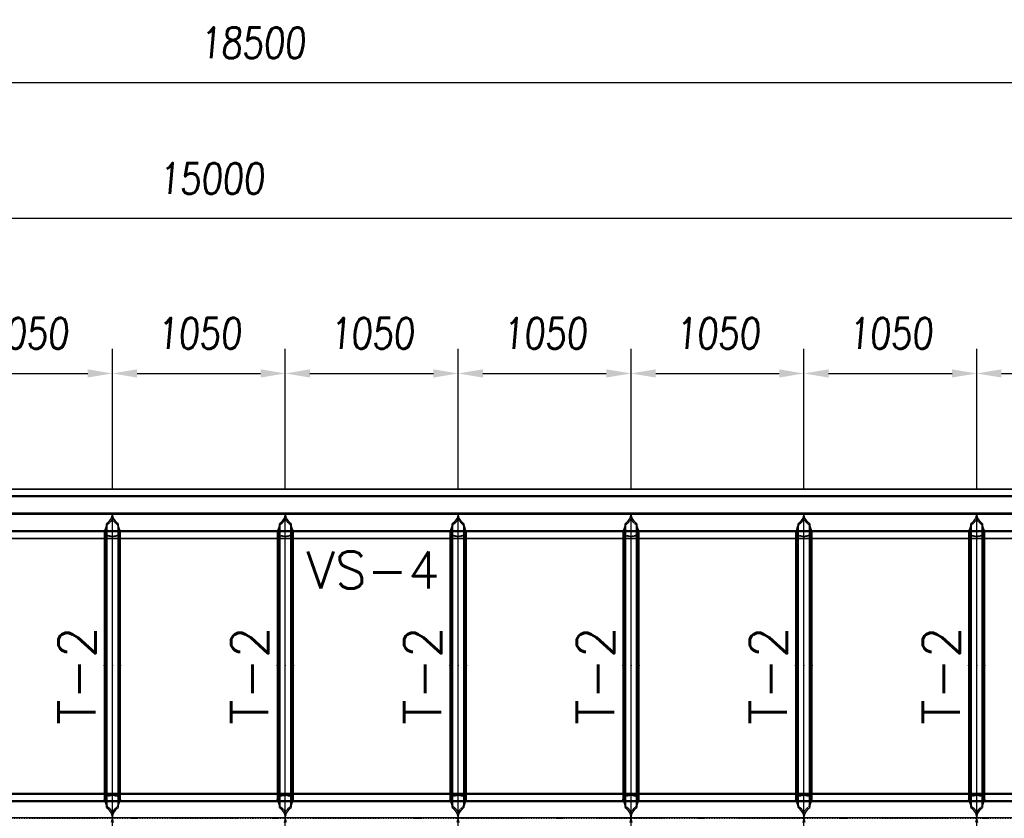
# Model space of a CAD drawing. Extents: x 463450 to 504470, y 98709 to 135344.
# Tile 10 of 20: x 474905 to 480886, y 109205 to 114055. Entities that reach past the tile are written whole.
import ezdxf
from ezdxf.enums import TextEntityAlignment as Align

# ---------------------------------------------------------------- set-up
doc = ezdxf.new("R2010")
doc.units = 0
doc.header["$LTSCALE"] = 10
doc.header["$MEASUREMENT"] = 0
doc.linetypes.add('DASHDOT', pattern=[1, 0.5, -0.25, 0, -0.25])
doc.linetypes.add('HIDDEN', pattern=[0.375, 0.25, -0.125])
doc.layers.get('0').update_dxf_attribs({"linetype": 'CONTINUOUS'})
doc.layers.get('Defpoints').update_dxf_attribs({"linetype": 'CONTINUOUS'})
for name, color, linetype in [('A', 2, 'DASHDOT'), ('COTAS', 7, 'CONTINUOUS'), ('FORIR', 4, 'CONTINUOUS'), ('G', 3, 'CONTINUOUS'), ('mark3d', 2, 'CONTINUOUS'), ('TR', 6, 'HIDDEN'), ('TXT1', 7, 'CONTINUOUS')]:
    doc.layers.add(name, color=color, linetype=linetype)
doc.styles.add('PADRAO MTL', font='txt.shx', dxfattribs={"width": 0.8, "oblique": 5})
doc.styles.add('POS', font='ROMANS', dxfattribs={"width": 0.7})
doc.styles.get("Standard").update_dxf_attribs({"font": 'txt.shx', "width": 0.7, "oblique": 5})
doc.dimstyles.new('1-75', dxfattribs={"dimscale": 75, "dimtxt": 2.5, "dimasz": 2, "dimexe": 2, "dimexo": 2, "dimgap": 2, "dimtad": 1, "dimdec": 0, "dimdsep": 46, "dimtxsty": 'PADRAO MTL', "dimcen": 3, "dimclrd": 1, "dimclre": 1, "dimclrt": 7, "dimadec": 0, "dimazin": 0, "dimtfac": 1, "dimtdec": 0, "dimtmove": 0, "dimatfit": 3, "dimfxl": 1, "dimtfill": 1, "dimtolj": 1, "dimarcsym": 0})

# ---------------------------------------------------------------- blocks, each defined once
blk = doc.blocks.new('3D_INFOM')
blk.add_point((0, 0))
at = {"layer": 'FORIR', "flags": 1}
blk.add_attdef('MARK', (7.6, -4.3), '', height=5.26, dxfattribs=at)
blk = doc.blocks.new('3D_INFOTEXT')
blk.add_point((0, 0))
at = {"flags": 1}
for tag, p in [('MAR_PEZ', (7.2, 4.1)), ('POS_PEZ', (7.6, -4.3)), ('HANDLE', (7, -38.5)), ('LUN_PRO', (7.2, -21.9)), ('NOM_PRO', (7.6, -13.2)), ('MAT_PRO', (7.6, -30.1))]:
    blk.add_attdef(tag, p, '', height=5.26, dxfattribs=at)
blk = doc.blocks.new('*D78')
at = {"layer": 'COTAS', "color": 1, "lineweight": -2, "transparency": 16777216}
blk.add_line((483418.7, 112846.9), (468718.7, 112846.9), dxfattribs=at)
at = {"layer": 'COTAS', "color": 1, "transparency": 16777216}
for points in [[(468718.7, 112871.9), (468718.7, 112821.9), (468568.7, 112846.9)], [(483418.7, 112871.9), (483418.7, 112821.9), (483568.7, 112846.9)]]:
    blk.add_solid(points, dxfattribs=at)
at = {"layer": 'Defpoints', "color": 0, "transparency": 16777216}
for p in [(468568.7, 112846.9), (468568.7, 112846.9), (483568.7, 112846.9)]:
    blk.add_point(p, dxfattribs=at)
at = {"layer": 'COTAS', "color": 7, "transparency": 16777216, "insert": (476068.7, 113090.6), "char_height": 187.5, "attachment_point": 5, "style": 'PADRAO MTL', "bg_fill": 3, "box_fill_scale": 1.25, "bg_fill_color": 256, "bg_fill_true_color": 13158600, "bg_fill_transparency": 0}
blk.add_mtext('\\A1;15000', dxfattribs=at)
blk = doc.blocks.new('*D77')
at = {"layer": 'COTAS', "color": 1, "lineweight": -2, "transparency": 16777216}
for p, q in [((467068.7, 113146.9), (467068.7, 113820.9)), ((485568.7, 113146.9), (485568.7, 113820.9)), ((485418.7, 113670.9), (467218.7, 113670.9))]:
    blk.add_line(p, q, dxfattribs=at)
at = {"layer": 'COTAS', "color": 1, "transparency": 16777216}
for points in [[(467218.7, 113695.9), (467218.7, 113645.9), (467068.7, 113670.9)], [(485418.7, 113695.9), (485418.7, 113645.9), (485568.7, 113670.9)]]:
    blk.add_solid(points, dxfattribs=at)
at = {"layer": 'Defpoints', "color": 0, "transparency": 16777216}
for p in [(467068.7, 113670.9), (467068.7, 112996.9), (485568.7, 112996.9)]:
    blk.add_point(p, dxfattribs=at)
at = {"layer": 'COTAS', "color": 7, "transparency": 16777216, "insert": (476318.7, 113914.6), "char_height": 187.5, "attachment_point": 5, "style": 'PADRAO MTL', "bg_fill": 3, "box_fill_scale": 1.25, "bg_fill_color": 256, "bg_fill_true_color": 13158600, "bg_fill_transparency": 0}
blk.add_mtext('\\A1;18500', dxfattribs=at)
blk = doc.blocks.new('*D66')
at = {"layer": 'COTAS', "color": 1, "lineweight": -2, "transparency": 16777216}
for p, q in [((474418.7, 111207.1), (474418.7, 112056.7)), ((475468.7, 111207.1), (475468.7, 112056.7)), ((474568.7, 111906.7), (475318.7, 111906.7))]:
    blk.add_line(p, q, dxfattribs=at)
at = {"layer": 'COTAS', "color": 1, "transparency": 16777216}
for points in [[(474568.7, 111931.7), (474568.7, 111881.7), (474418.7, 111906.7)], [(475318.7, 111931.7), (475318.7, 111881.7), (475468.7, 111906.7)]]:
    blk.add_solid(points, dxfattribs=at)
at = {"layer": 'Defpoints', "color": 0, "transparency": 16777216}
for p in [(475468.7, 111906.7), (474418.7, 111057.1), (475468.7, 111057.1)]:
    blk.add_point(p, dxfattribs=at)
at = {"layer": 'COTAS', "color": 7, "transparency": 16777216, "insert": (474943.7, 112150.5), "char_height": 187.5, "attachment_point": 5, "style": 'PADRAO MTL', "bg_fill": 3, "box_fill_scale": 1.25, "bg_fill_color": 256, "bg_fill_true_color": 13158600, "bg_fill_transparency": 0}
blk.add_mtext('\\A1;1050', dxfattribs=at)
blk = doc.blocks.new('*D67')
at = {"layer": 'COTAS', "color": 1, "lineweight": -2, "transparency": 16777216}
for p, q in [((475468.7, 111207.1), (475468.7, 112056.7)), ((476518.7, 111207.1), (476518.7, 112056.7)), ((475618.7, 111906.7), (476368.7, 111906.7))]:
    blk.add_line(p, q, dxfattribs=at)
at = {"layer": 'COTAS', "color": 1, "transparency": 16777216}
for points in [[(475618.7, 111931.7), (475618.7, 111881.7), (475468.7, 111906.7)], [(476368.7, 111931.7), (476368.7, 111881.7), (476518.7, 111906.7)]]:
    blk.add_solid(points, dxfattribs=at)
at = {"layer": 'Defpoints', "color": 0, "transparency": 16777216}
for p in [(476518.7, 111906.7), (475468.7, 111057.1), (476518.7, 111057.1)]:
    blk.add_point(p, dxfattribs=at)
at = {"layer": 'COTAS', "color": 7, "transparency": 16777216, "insert": (475993.7, 112150.5), "char_height": 187.5, "attachment_point": 5, "style": 'PADRAO MTL', "bg_fill": 3, "box_fill_scale": 1.25, "bg_fill_color": 256, "bg_fill_true_color": 13158600, "bg_fill_transparency": 0}
blk.add_mtext('\\A1;1050', dxfattribs=at)
blk = doc.blocks.new('*D68')
at = {"layer": 'COTAS', "color": 1, "lineweight": -2, "transparency": 16777216}
for p, q in [((476518.7, 111207.1), (476518.7, 112056.7)), ((477568.7, 111207.1), (477568.7, 112056.7)), ((476668.7, 111906.7), (477418.7, 111906.7))]:
    blk.add_line(p, q, dxfattribs=at)
at = {"layer": 'COTAS', "color": 1, "transparency": 16777216}
for points in [[(476668.7, 111931.7), (476668.7, 111881.7), (476518.7, 111906.7)], [(477418.7, 111931.7), (477418.7, 111881.7), (477568.7, 111906.7)]]:
    blk.add_solid(points, dxfattribs=at)
at = {"layer": 'Defpoints', "color": 0, "transparency": 16777216}
for p in [(477568.7, 111906.7), (476518.7, 111057.1), (477568.7, 111057.1)]:
    blk.add_point(p, dxfattribs=at)
at = {"layer": 'COTAS', "color": 7, "transparency": 16777216, "insert": (477043.7, 112150.5), "char_height": 187.5, "attachment_point": 5, "style": 'PADRAO MTL', "bg_fill": 3, "box_fill_scale": 1.25, "bg_fill_color": 256, "bg_fill_true_color": 13158600, "bg_fill_transparency": 0}
blk.add_mtext('\\A1;1050', dxfattribs=at)
blk = doc.blocks.new('*D69')
at = {"layer": 'COTAS', "color": 1, "lineweight": -2, "transparency": 16777216}
for p, q in [((477568.7, 111207.1), (477568.7, 112056.7)), ((478618.7, 111207.1), (478618.7, 112056.7)), ((477718.7, 111906.7), (478468.7, 111906.7))]:
    blk.add_line(p, q, dxfattribs=at)
at = {"layer": 'COTAS', "color": 1, "transparency": 16777216}
for points in [[(477718.7, 111931.7), (477718.7, 111881.7), (477568.7, 111906.7)], [(478468.7, 111931.7), (478468.7, 111881.7), (478618.7, 111906.7)]]:
    blk.add_solid(points, dxfattribs=at)
at = {"layer": 'Defpoints', "color": 0, "transparency": 16777216}
for p in [(478618.7, 111906.7), (477568.7, 111057.1), (478618.7, 111057.1)]:
    blk.add_point(p, dxfattribs=at)
at = {"layer": 'COTAS', "color": 7, "transparency": 16777216, "insert": (478093.7, 112150.5), "char_height": 187.5, "attachment_point": 5, "style": 'PADRAO MTL', "bg_fill": 3, "box_fill_scale": 1.25, "bg_fill_color": 256, "bg_fill_true_color": 13158600, "bg_fill_transparency": 0}
blk.add_mtext('\\A1;1050', dxfattribs=at)
blk = doc.blocks.new('*D70')
at = {"layer": 'COTAS', "color": 1, "lineweight": -2, "transparency": 16777216}
for p, q in [((478618.7, 111207.1), (478618.7, 112056.7)), ((479668.7, 111207.1), (479668.7, 112056.7)), ((478768.7, 111906.7), (479518.7, 111906.7))]:
    blk.add_line(p, q, dxfattribs=at)
at = {"layer": 'COTAS', "color": 1, "transparency": 16777216}
for points in [[(478768.7, 111931.7), (478768.7, 111881.7), (478618.7, 111906.7)], [(479518.7, 111931.7), (479518.7, 111881.7), (479668.7, 111906.7)]]:
    blk.add_solid(points, dxfattribs=at)
at = {"layer": 'Defpoints', "color": 0, "transparency": 16777216}
for p in [(479668.7, 111906.7), (478618.7, 111057.1), (479668.7, 111057.1)]:
    blk.add_point(p, dxfattribs=at)
at = {"layer": 'COTAS', "color": 7, "transparency": 16777216, "insert": (479143.7, 112150.5), "char_height": 187.5, "attachment_point": 5, "style": 'PADRAO MTL', "bg_fill": 3, "box_fill_scale": 1.25, "bg_fill_color": 256, "bg_fill_true_color": 13158600, "bg_fill_transparency": 0}
blk.add_mtext('\\A1;1050', dxfattribs=at)
blk = doc.blocks.new('*D71')
at = {"layer": 'COTAS', "color": 1, "lineweight": -2, "transparency": 16777216}
for p, q in [((479668.7, 111207.1), (479668.7, 112056.7)), ((480718.7, 111207.1), (480718.7, 112056.7)), ((479818.7, 111906.7), (480568.7, 111906.7))]:
    blk.add_line(p, q, dxfattribs=at)
at = {"layer": 'COTAS', "color": 1, "transparency": 16777216}
for points in [[(479818.7, 111931.7), (479818.7, 111881.7), (479668.7, 111906.7)], [(480568.7, 111931.7), (480568.7, 111881.7), (480718.7, 111906.7)]]:
    blk.add_solid(points, dxfattribs=at)
at = {"layer": 'Defpoints', "color": 0, "transparency": 16777216}
for p in [(480718.7, 111906.7), (479668.7, 111057.1), (480718.7, 111057.1)]:
    blk.add_point(p, dxfattribs=at)
at = {"layer": 'COTAS', "color": 7, "transparency": 16777216, "insert": (480193.7, 112150.5), "char_height": 187.5, "attachment_point": 5, "style": 'PADRAO MTL', "bg_fill": 3, "box_fill_scale": 1.25, "bg_fill_color": 256, "bg_fill_true_color": 13158600, "bg_fill_transparency": 0}
blk.add_mtext('\\A1;1050', dxfattribs=at)
blk = doc.blocks.new('*D80')
at = {"layer": 'COTAS', "color": 1, "lineweight": -2, "transparency": 16777216}
for p, q in [((480718.7, 111207.1), (480718.7, 112056.7)), ((481768.7, 111207.1), (481768.7, 112056.7)), ((480868.7, 111906.7), (481618.7, 111906.7))]:
    blk.add_line(p, q, dxfattribs=at)
at = {"layer": 'COTAS', "color": 1, "transparency": 16777216}
for points in [[(480868.7, 111931.7), (480868.7, 111881.7), (480718.7, 111906.7)], [(481618.7, 111931.7), (481618.7, 111881.7), (481768.7, 111906.7)]]:
    blk.add_solid(points, dxfattribs=at)
at = {"layer": 'Defpoints', "color": 0, "transparency": 16777216}
for p in [(481768.7, 111906.7), (480718.7, 111057.1), (481768.7, 111057.1)]:
    blk.add_point(p, dxfattribs=at)
at = {"layer": 'COTAS', "color": 7, "transparency": 16777216, "insert": (481243.7, 112150.5), "char_height": 187.5, "attachment_point": 5, "style": 'PADRAO MTL', "bg_fill": 3, "box_fill_scale": 1.25, "bg_fill_color": 256, "bg_fill_true_color": 13158600, "bg_fill_transparency": 0}
blk.add_mtext('\\A1;1050', dxfattribs=at)
blk = doc.blocks.new('mark3d1')
at = {"layer": 'mark3d', "color": 4, "style": 'POS'}
blk.add_attdef('MARK', text='', height=3, dxfattribs=at).set_placement((7.179, -1.226), align=Align.CENTER)

msp = doc.modelspace()

# ---------------------------------------------------------------- linework, layer by layer
at = {"layer": 'A'}
msp.add_line((464144.9, 109205.5), (486660.7, 109205.5), dxfattribs=at)
at = {"layer": 'G'}
for p, q in [((485568.7, 111204.6), (467068.7, 111204.6)), ((485524.8, 111162.8), (467112.6, 111162.8)), ((485418.7, 111057.6), (467218.7, 111057.6)), ((475461.9, 111028.3), (475441.2, 111000)), ((475468.7, 111057.1), (475461.9, 111028.3)), ((475475.5, 111028.3), (475468.7, 111057.1)), ((475468.7, 109207.9), (475468.7, 111057.1)), ((475496.1, 111000), (475475.5, 111028.3)), ((476511.9, 111028.3), (476491.2, 111000)), ((476518.7, 111057.1), (476511.9, 111028.3)), ((476525.5, 111028.3), (476518.7, 111057.1)), ((476518.7, 109207.9), (476518.7, 111057.1)), ((476546.1, 111000), (476525.5, 111028.3)), ((477561.9, 111028.3), (477541.2, 111000)), ((477568.7, 111057.1), (477561.9, 111028.3)), ((477575.5, 111028.3), (477568.7, 111057.1)), ((477568.7, 109207.9), (477568.7, 111057.1)), ((477596.1, 111000), (477575.5, 111028.3)), ((478611.9, 111028.3), (478591.2, 111000)), ((478618.7, 111057.1), (478611.9, 111028.3)), ((478625.5, 111028.3), (478618.7, 111057.1)), ((478618.7, 109207.9), (478618.7, 111057.1)), ((478646.1, 111000), (478625.5, 111028.3)), ((479661.9, 111028.3), (479641.2, 111000)), ((479668.7, 111057.1), (479661.9, 111028.3)), ((479675.5, 111028.3), (479668.7, 111057.1)), ((479668.7, 109207.9), (479668.7, 111057.1)), ((479696.1, 111000), (479675.5, 111028.3)), ((480711.9, 111028.3), (480691.2, 111000)), ((480718.7, 111057.1), (480711.9, 111028.3)), ((480725.5, 111028.3), (480718.7, 111057.1)), ((480718.7, 109207.9), (480718.7, 111057.1)), ((480746.1, 111000), (480725.5, 111028.3)), ((475421.2, 110950.7), (474466.2, 110950.7)), ((475421.2, 110950.7), (475418.7, 110945.5)), ((475418.7, 110945.5), (475418.7, 109317.9)), ((475429, 110973.8), (475421.2, 110950.7)), ((475433.3, 110993.8), (475429, 110973.8)), ((475441.2, 111000), (475433.3, 110993.8)), ((475433.3, 109271), (475433.3, 110993.8)), ((475504, 110993.8), (475496.1, 111000)), ((475508.4, 110973.8), (475504, 110993.8)), ((475504, 110993.8), (475504, 109271)), ((475516.2, 110950.7), (475508.4, 110973.8)), ((475518.7, 110945.5), (475516.2, 110950.7)), ((476471.2, 110950.7), (475516.2, 110950.7)), ((475518.7, 109317.9), (475518.7, 110945.5)), ((476471.2, 110950.7), (476468.7, 110945.5)), ((476468.7, 110945.5), (476468.7, 109317.9)), ((476479, 110973.8), (476471.2, 110950.7)), ((476483.3, 110993.8), (476479, 110973.8)), ((476491.2, 111000), (476483.3, 110993.8)), ((476483.3, 109271), (476483.3, 110993.8)), ((476554, 110993.8), (476546.1, 111000)), ((476558.4, 110973.8), (476554, 110993.8)), ((476554, 110993.8), (476554, 109271)), ((476566.2, 110950.7), (476558.4, 110973.8)), ((476568.7, 110945.5), (476566.2, 110950.7)), ((477521.2, 110950.7), (476566.2, 110950.7)), ((476568.7, 109317.9), (476568.7, 110945.5)), ((477521.2, 110950.7), (477518.7, 110945.5)), ((477518.7, 110945.5), (477518.7, 109317.9)), ((477529, 110973.8), (477521.2, 110950.7)), ((477533.3, 110993.8), (477529, 110973.8)), ((477541.2, 111000), (477533.3, 110993.8)), ((477533.3, 109271), (477533.3, 110993.8)), ((477604, 110993.8), (477596.1, 111000)), ((477608.4, 110973.8), (477604, 110993.8)), ((477604, 110993.8), (477604, 109271)), ((477616.2, 110950.7), (477608.4, 110973.8)), ((477618.7, 110945.5), (477616.2, 110950.7)), ((478571.2, 110950.7), (477616.2, 110950.7)), ((477618.7, 109317.9), (477618.7, 110945.5)), ((478571.2, 110950.7), (478568.7, 110945.5)), ((478568.7, 110945.5), (478568.7, 109317.9)), ((478579, 110973.8), (478571.2, 110950.7)), ((478583.3, 110993.8), (478579, 110973.8)), ((478591.2, 111000), (478583.3, 110993.8)), ((478583.3, 109271), (478583.3, 110993.8)), ((478654, 110993.8), (478646.1, 111000)), ((478658.4, 110973.8), (478654, 110993.8)), ((478654, 110993.8), (478654, 109271)), ((478666.2, 110950.7), (478658.4, 110973.8)), ((478668.7, 110945.5), (478666.2, 110950.7)), ((479621.2, 110950.7), (478666.2, 110950.7)), ((478668.7, 109317.9), (478668.7, 110945.5)), ((479621.2, 110950.7), (479618.7, 110945.5)), ((479618.7, 110945.5), (479618.7, 109317.9)), ((479629, 110973.8), (479621.2, 110950.7)), ((479633.3, 110993.8), (479629, 110973.8)), ((479641.2, 111000), (479633.3, 110993.8)), ((479633.3, 109271), (479633.3, 110993.8)), ((479704, 110993.8), (479696.1, 111000)), ((479708.4, 110973.8), (479704, 110993.8)), ((479704, 110993.8), (479704, 109271)), ((479716.2, 110950.7), (479708.4, 110973.8)), ((479718.7, 110945.5), (479716.2, 110950.7)), ((480671.2, 110950.7), (479716.2, 110950.7)), ((479718.7, 109317.9), (479718.7, 110945.5)), ((480671.2, 110950.7), (480668.7, 110945.5)), ((480668.7, 110945.5), (480668.7, 109317.9)), ((480679, 110973.8), (480671.2, 110950.7)), ((480683.3, 110993.8), (480679, 110973.8)), ((480691.2, 111000), (480683.3, 110993.8)), ((480683.3, 109271), (480683.3, 110993.8)), ((480754, 110993.8), (480746.1, 111000)), ((480758.4, 110973.8), (480754, 110993.8)), ((480754, 110993.8), (480754, 109271)), ((480766.2, 110950.7), (480758.4, 110973.8)), ((480768.7, 110945.5), (480766.2, 110950.7)), ((481721.2, 110950.7), (480766.2, 110950.7)), ((480768.7, 109317.9), (480768.7, 110945.5)), ((474468.7, 110904.6), (475418.7, 110904.6)), ((475518.7, 110904.6), (476468.7, 110904.6)), ((476568.7, 110904.6), (477518.7, 110904.6)), ((477618.7, 110904.6), (478568.7, 110904.6)), ((478668.7, 110904.6), (479618.7, 110904.6)), ((479718.7, 110904.6), (480668.7, 110904.6)), ((480768.7, 110904.6), (481718.7, 110904.6)), ((475418.7, 109354.9), (474468.7, 109354.9)), ((476468.7, 109354.9), (475518.7, 109354.9)), ((477518.7, 109354.9), (476568.7, 109354.9)), ((478568.7, 109354.9), (477618.7, 109354.9)), ((479618.7, 109354.9), (478668.7, 109354.9)), ((480668.7, 109354.9), (479718.7, 109354.9)), ((481718.7, 109354.9), (480768.7, 109354.9)), ((474466.2, 109313.1), (475421.2, 109313.1)), ((475418.7, 109317.9), (475421.2, 109313.1)), ((475421.2, 109313.1), (475428.9, 109290.7)), ((475428.9, 109290.7), (475433.3, 109271)), ((475433.3, 109271), (475441, 109265.1)), ((475496.4, 109265.1), (475504, 109271)), ((475504, 109271), (475508.5, 109290.7)), ((475508.5, 109290.7), (475516.2, 109313.1)), ((475516.2, 109313.1), (475518.7, 109317.9)), ((475516.2, 109313.1), (476471.2, 109313.1)), ((476468.7, 109317.9), (476471.2, 109313.1)), ((476471.2, 109313.1), (476478.9, 109290.7)), ((476478.9, 109290.7), (476483.3, 109271)), ((476483.3, 109271), (476491, 109265.1)), ((476546.4, 109265.1), (476554, 109271)), ((476554, 109271), (476558.5, 109290.7)), ((476558.5, 109290.7), (476566.2, 109313.1)), ((476566.2, 109313.1), (476568.7, 109317.9)), ((476566.2, 109313.1), (477521.2, 109313.1)), ((477518.7, 109317.9), (477521.2, 109313.1)), ((477521.2, 109313.1), (477528.9, 109290.7)), ((477528.9, 109290.7), (477533.3, 109271)), ((477533.3, 109271), (477541, 109265.1)), ((477596.4, 109265.1), (477604, 109271)), ((477604, 109271), (477608.5, 109290.7)), ((477608.5, 109290.7), (477616.2, 109313.1)), ((477616.2, 109313.1), (477618.7, 109317.9)), ((477616.2, 109313.1), (478571.2, 109313.1)), ((478568.7, 109317.9), (478571.2, 109313.1)), ((478571.2, 109313.1), (478578.9, 109290.7)), ((478578.9, 109290.7), (478583.3, 109271)), ((478583.3, 109271), (478591, 109265.1)), ((478646.4, 109265.1), (478654, 109271)), ((478654, 109271), (478658.5, 109290.7)), ((478658.5, 109290.7), (478666.2, 109313.1)), ((478666.2, 109313.1), (478668.7, 109317.9)), ((478666.2, 109313.1), (479621.2, 109313.1)), ((479618.7, 109317.9), (479621.2, 109313.1)), ((479621.2, 109313.1), (479628.9, 109290.7)), ((479628.9, 109290.7), (479633.3, 109271)), ((479633.3, 109271), (479641, 109265.1)), ((479696.4, 109265.1), (479704, 109271)), ((479704, 109271), (479708.5, 109290.7)), ((479708.5, 109290.7), (479716.2, 109313.1)), ((479716.2, 109313.1), (479718.7, 109317.9)), ((479716.2, 109313.1), (480671.2, 109313.1)), ((480668.7, 109317.9), (480671.2, 109313.1)), ((480671.2, 109313.1), (480678.9, 109290.7)), ((480678.9, 109290.7), (480683.3, 109271)), ((480683.3, 109271), (480691, 109265.1)), ((480746.4, 109265.1), (480754, 109271)), ((480754, 109271), (480758.5, 109290.7)), ((480758.5, 109290.7), (480766.2, 109313.1)), ((480766.2, 109313.1), (480768.7, 109317.9)), ((480766.2, 109313.1), (481721.2, 109313.1)), ((475441, 109265.1), (475461.6, 109237.1)), ((475461.6, 109237.1), (475468.6, 109207.9)), ((475468.8, 109207.9), (475475.8, 109237.1)), ((475475.8, 109237.1), (475496.4, 109265.1)), ((476491, 109265.1), (476511.6, 109237.1)), ((476511.6, 109237.1), (476518.6, 109207.9)), ((476518.8, 109207.9), (476525.8, 109237.1)), ((476525.8, 109237.1), (476546.4, 109265.1)), ((477541, 109265.1), (477561.6, 109237.1)), ((477561.6, 109237.1), (477568.6, 109207.9)), ((477568.8, 109207.9), (477575.8, 109237.1)), ((477575.8, 109237.1), (477596.4, 109265.1)), ((478591, 109265.1), (478611.6, 109237.1)), ((478611.6, 109237.1), (478618.6, 109207.9)), ((478618.8, 109207.9), (478625.8, 109237.1)), ((478625.8, 109237.1), (478646.4, 109265.1)), ((479641, 109265.1), (479661.6, 109237.1)), ((479661.6, 109237.1), (479668.6, 109207.9)), ((479668.8, 109207.9), (479675.8, 109237.1)), ((479675.8, 109237.1), (479696.4, 109265.1)), ((480691, 109265.1), (480711.6, 109237.1)), ((480711.6, 109237.1), (480718.6, 109207.9)), ((480718.8, 109207.9), (480725.8, 109237.1)), ((480725.8, 109237.1), (480746.4, 109265.1)), ((475468.6, 109207.9), (474418.8, 109207.9)), ((475468.6, 109207.9), (475461.6, 109178.6)), ((475468.6, 109207.9), (475468.7, 109207.9)), ((475468.7, 102059.3), (475468.7, 109207.9)), ((475468.8, 109207.9), (475468.7, 109207.9)), ((475475.8, 109178.6), (475468.8, 109207.9)), ((476518.6, 109207.9), (475468.8, 109207.9)), ((476518.6, 109207.9), (476511.6, 109178.6)), ((476518.6, 109207.9), (476518.7, 109207.9)), ((476518.7, 102059.3), (476518.7, 109207.9)), ((476518.8, 109207.9), (476518.7, 109207.9)), ((476525.8, 109178.6), (476518.8, 109207.9)), ((477568.6, 109207.9), (476518.8, 109207.9)), ((477568.6, 109207.9), (477561.6, 109178.6)), ((477568.7, 109207.9), (477568.6, 109207.9)), ((477568.7, 102059.3), (477568.7, 109207.9)), ((477568.8, 109207.9), (477568.7, 109207.9)), ((477575.8, 109178.6), (477568.8, 109207.9)), ((478618.6, 109207.9), (477568.8, 109207.9)), ((478618.6, 109207.9), (478611.6, 109178.6)), ((478618.6, 109207.9), (478618.7, 109207.9)), ((478618.7, 102059.3), (478618.7, 109207.9)), ((478618.8, 109207.9), (478618.7, 109207.9)), ((478625.8, 109178.6), (478618.8, 109207.9)), ((479668.6, 109207.9), (478618.8, 109207.9)), ((479668.6, 109207.9), (479661.6, 109178.6)), ((479668.7, 109207.9), (479668.6, 109207.9)), ((479668.7, 102059.3), (479668.7, 109207.9)), ((479668.8, 109207.9), (479668.7, 109207.9)), ((479675.8, 109178.6), (479668.8, 109207.9)), ((480718.6, 109207.9), (479668.8, 109207.9)), ((480718.6, 109207.9), (480711.6, 109178.6)), ((480718.7, 109207.9), (480718.6, 109207.9)), ((480718.7, 109207.9), (480718.8, 109207.9)), ((480718.7, 102059.3), (480718.7, 109207.9)), ((480725.8, 109178.6), (480718.8, 109207.9)), ((481768.6, 109207.9), (480718.8, 109207.9))]:
    msp.add_line(p, q, dxfattribs=at)
at = {"layer": 'TR'}
for p, q in [((485566.1, 111201.9), (467071.3, 111201.9)), ((467112.6, 111158.5), (485524.8, 111158.5)), ((467114.5, 111160.9), (485522.9, 111160.9)), ((485522.9, 111156.7), (467114.5, 111156.7)), ((467218.7, 111057.5), (485418.7, 111057.5)), ((485418.7, 111051.7), (467218.7, 111051.7)), ((467218.7, 111051.6), (485418.7, 111051.6)), ((475468.7, 111021.9), (475452.7, 111000)), ((475484.7, 111000), (475468.7, 111021.9)), ((476518.7, 111021.9), (476502.7, 111000)), ((476534.7, 111000), (476518.7, 111021.9)), ((477568.7, 111021.9), (477552.7, 111000)), ((477584.7, 111000), (477568.7, 111021.9)), ((478618.7, 111021.9), (478602.7, 111000)), ((478634.7, 111000), (478618.7, 111021.9)), ((479668.7, 111021.9), (479652.7, 111000)), ((479684.7, 111000), (479668.7, 111021.9)), ((480718.7, 111021.9), (480702.7, 111000)), ((480734.7, 111000), (480718.7, 111021.9)), ((467322.9, 110952.5), (485314.5, 110952.5)), ((485314.5, 110948.3), (467322.9, 110948.3)), ((467324.8, 110946.4), (485312.6, 110946.4)), ((475425.6, 110931.6), (475418.7, 110945.5)), ((475516.2, 110950.7), (475421.2, 110950.7)), ((475426, 110950.7), (475423.4, 110945.5)), ((475430.3, 110931.6), (475423.4, 110945.5)), ((475423.4, 110945.5), (475423.4, 109317.9)), ((475433.7, 110973.8), (475426, 110950.7)), ((475436.7, 110987.4), (475433.7, 110973.8)), ((475452.7, 111000), (475436.7, 110987.4)), ((475436.7, 109277.2), (475436.7, 110987.4)), ((475500.7, 110987.4), (475484.7, 111000)), ((475500.7, 110987.4), (475500.7, 109277.2)), ((475503.7, 110973.8), (475500.7, 110987.4)), ((475511.4, 110950.7), (475503.7, 110973.8)), ((475513.9, 110945.5), (475507.1, 110931.6)), ((475513.9, 110945.5), (475511.4, 110950.7)), ((475518.7, 110945.5), (475511.8, 110931.6)), ((475513.9, 109317.9), (475513.9, 110945.5)), ((476475.6, 110931.6), (476468.7, 110945.5)), ((476566.2, 110950.7), (476471.2, 110950.7)), ((476476, 110950.7), (476473.4, 110945.5)), ((476480.3, 110931.6), (476473.4, 110945.5)), ((476473.4, 110945.5), (476473.4, 109317.9)), ((476483.7, 110973.8), (476476, 110950.7)), ((476486.7, 110987.4), (476483.7, 110973.8)), ((476502.7, 111000), (476486.7, 110987.4)), ((476486.7, 109277.2), (476486.7, 110987.4)), ((476550.7, 110987.4), (476534.7, 111000)), ((476550.7, 110987.4), (476550.7, 109277.2)), ((476553.7, 110973.8), (476550.7, 110987.4)), ((476561.4, 110950.7), (476553.7, 110973.8)), ((476563.9, 110945.5), (476557.1, 110931.6)), ((476563.9, 110945.5), (476561.4, 110950.7)), ((476568.7, 110945.5), (476561.8, 110931.6)), ((476563.9, 109317.9), (476563.9, 110945.5)), ((477525.6, 110931.6), (477518.7, 110945.5)), ((477616.2, 110950.7), (477521.2, 110950.7)), ((477526, 110950.7), (477523.4, 110945.5)), ((477530.3, 110931.6), (477523.4, 110945.5)), ((477523.4, 110945.5), (477523.4, 109317.9)), ((477533.7, 110973.8), (477526, 110950.7)), ((477536.7, 110987.4), (477533.7, 110973.8)), ((477552.7, 111000), (477536.7, 110987.4)), ((477536.7, 109277.2), (477536.7, 110987.4)), ((477600.7, 110987.4), (477584.7, 111000)), ((477600.7, 110987.4), (477600.7, 109277.2)), ((477603.7, 110973.8), (477600.7, 110987.4)), ((477611.4, 110950.7), (477603.7, 110973.8)), ((477613.9, 110945.5), (477607.1, 110931.6)), ((477613.9, 110945.5), (477611.4, 110950.7)), ((477618.7, 110945.5), (477611.8, 110931.6)), ((477613.9, 109317.9), (477613.9, 110945.5)), ((478575.6, 110931.6), (478568.7, 110945.5)), ((478666.2, 110950.7), (478571.2, 110950.7)), ((478576, 110950.7), (478573.4, 110945.5)), ((478580.3, 110931.6), (478573.4, 110945.5)), ((478573.4, 110945.5), (478573.4, 109317.9)), ((478583.7, 110973.8), (478576, 110950.7)), ((478586.7, 110987.4), (478583.7, 110973.8)), ((478602.7, 111000), (478586.7, 110987.4)), ((478586.7, 109277.2), (478586.7, 110987.4)), ((478650.7, 110987.4), (478634.7, 111000)), ((478650.7, 110987.4), (478650.7, 109277.2)), ((478653.7, 110973.8), (478650.7, 110987.4)), ((478661.4, 110950.7), (478653.7, 110973.8)), ((478663.9, 110945.5), (478657.1, 110931.6)), ((478663.9, 110945.5), (478661.4, 110950.7)), ((478668.7, 110945.5), (478661.8, 110931.6)), ((478663.9, 109317.9), (478663.9, 110945.5)), ((479625.6, 110931.6), (479618.7, 110945.5)), ((479716.2, 110950.7), (479621.2, 110950.7)), ((479626, 110950.7), (479623.4, 110945.5)), ((479630.3, 110931.6), (479623.4, 110945.5)), ((479623.4, 110945.5), (479623.4, 109317.9)), ((479633.7, 110973.8), (479626, 110950.7)), ((479636.7, 110987.4), (479633.7, 110973.8)), ((479652.7, 111000), (479636.7, 110987.4)), ((479636.7, 109277.2), (479636.7, 110987.4)), ((479700.7, 110987.4), (479684.7, 111000)), ((479700.7, 110987.4), (479700.7, 109277.2)), ((479703.7, 110973.8), (479700.7, 110987.4)), ((479711.4, 110950.7), (479703.7, 110973.8)), ((479713.9, 110945.5), (479707.1, 110931.6)), ((479713.9, 110945.5), (479711.4, 110950.7)), ((479718.7, 110945.5), (479711.8, 110931.6)), ((479713.9, 109317.9), (479713.9, 110945.5)), ((480675.6, 110931.6), (480668.7, 110945.5)), ((480766.2, 110950.7), (480671.2, 110950.7)), ((480676, 110950.7), (480673.4, 110945.5)), ((480680.3, 110931.6), (480673.4, 110945.5)), ((480673.4, 110945.5), (480673.4, 109317.9)), ((480683.7, 110973.8), (480676, 110950.7)), ((480686.7, 110987.4), (480683.7, 110973.8)), ((480702.7, 111000), (480686.7, 110987.4)), ((480686.7, 109277.2), (480686.7, 110987.4)), ((480750.7, 110987.4), (480734.7, 111000)), ((480750.7, 110987.4), (480750.7, 109277.2)), ((480753.7, 110973.8), (480750.7, 110987.4)), ((480761.4, 110950.7), (480753.7, 110973.8)), ((480763.9, 110945.5), (480757.1, 110931.6)), ((480763.9, 110945.5), (480761.4, 110950.7)), ((480768.7, 110945.5), (480761.8, 110931.6)), ((480763.9, 109317.9), (480763.9, 110945.5)), ((467366, 110907.3), (485271.3, 110907.3)), ((475418.7, 110904.6), (475518.7, 110904.6)), ((475433.3, 110921.2), (475425.6, 110931.6)), ((475436.7, 110923), (475430.3, 110931.6)), ((475450.7, 110917.2), (475433.3, 110921.2)), ((475462.2, 110917.2), (475436.7, 110923)), ((475468.7, 110914.8), (475450.7, 110917.2)), ((475468.7, 110916.3), (475462.2, 110917.2)), ((475486.7, 110917.2), (475468.7, 110914.8)), ((475475.2, 110917.2), (475468.7, 110916.3)), ((475500.7, 110923), (475475.2, 110917.2)), ((475504, 110921.2), (475486.7, 110917.2)), ((475507.1, 110931.6), (475500.7, 110923)), ((475511.8, 110931.6), (475504, 110921.2)), ((476468.7, 110904.6), (476568.7, 110904.6)), ((476483.3, 110921.2), (476475.6, 110931.6)), ((476486.7, 110923), (476480.3, 110931.6)), ((476500.7, 110917.2), (476483.3, 110921.2)), ((476512.2, 110917.2), (476486.7, 110923)), ((476518.7, 110914.8), (476500.7, 110917.2)), ((476518.7, 110916.3), (476512.2, 110917.2)), ((476536.7, 110917.2), (476518.7, 110914.8)), ((476525.2, 110917.2), (476518.7, 110916.3)), ((476550.7, 110923), (476525.2, 110917.2)), ((476554, 110921.2), (476536.7, 110917.2)), ((476557.1, 110931.6), (476550.7, 110923)), ((476561.8, 110931.6), (476554, 110921.2)), ((477518.7, 110904.6), (477618.7, 110904.6)), ((477533.3, 110921.2), (477525.6, 110931.6)), ((477536.7, 110923), (477530.3, 110931.6)), ((477550.7, 110917.2), (477533.3, 110921.2)), ((477562.2, 110917.2), (477536.7, 110923)), ((477568.7, 110914.8), (477550.7, 110917.2)), ((477568.7, 110916.3), (477562.2, 110917.2)), ((477586.7, 110917.2), (477568.7, 110914.8)), ((477575.2, 110917.2), (477568.7, 110916.3)), ((477600.7, 110923), (477575.2, 110917.2)), ((477604, 110921.2), (477586.7, 110917.2)), ((477607.1, 110931.6), (477600.7, 110923)), ((477611.8, 110931.6), (477604, 110921.2)), ((478568.7, 110904.6), (478668.7, 110904.6)), ((478583.3, 110921.2), (478575.6, 110931.6)), ((478586.7, 110923), (478580.3, 110931.6)), ((478600.7, 110917.2), (478583.3, 110921.2)), ((478612.2, 110917.2), (478586.7, 110923)), ((478618.7, 110914.8), (478600.7, 110917.2)), ((478618.7, 110916.3), (478612.2, 110917.2)), ((478636.7, 110917.2), (478618.7, 110914.8)), ((478625.2, 110917.2), (478618.7, 110916.3)), ((478650.7, 110923), (478625.2, 110917.2)), ((478654, 110921.2), (478636.7, 110917.2)), ((478657.1, 110931.6), (478650.7, 110923)), ((478661.8, 110931.6), (478654, 110921.2)), ((479618.7, 110904.6), (479718.7, 110904.6)), ((479633.3, 110921.2), (479625.6, 110931.6)), ((479636.7, 110923), (479630.3, 110931.6)), ((479650.7, 110917.2), (479633.3, 110921.2)), ((479662.2, 110917.2), (479636.7, 110923)), ((479668.7, 110914.8), (479650.7, 110917.2)), ((479668.7, 110916.3), (479662.2, 110917.2)), ((479686.7, 110917.2), (479668.7, 110914.8)), ((479675.2, 110917.2), (479668.7, 110916.3)), ((479700.7, 110923), (479675.2, 110917.2)), ((479704, 110921.2), (479686.7, 110917.2)), ((479707.1, 110931.6), (479700.7, 110923)), ((479711.8, 110931.6), (479704, 110921.2)), ((480668.7, 110904.6), (480768.7, 110904.6)), ((480683.3, 110921.2), (480675.6, 110931.6)), ((480686.7, 110923), (480680.3, 110931.6)), ((480700.7, 110917.2), (480683.3, 110921.2)), ((480712.2, 110917.2), (480686.7, 110923)), ((480718.7, 110914.8), (480700.7, 110917.2)), ((480718.7, 110916.3), (480712.2, 110917.2)), ((480736.7, 110917.2), (480718.7, 110914.8)), ((480725.2, 110917.2), (480718.7, 110916.3)), ((480750.7, 110923), (480725.2, 110917.2)), ((480754, 110921.2), (480736.7, 110917.2)), ((480757.1, 110931.6), (480750.7, 110923)), ((480761.8, 110931.6), (480754, 110921.2)), ((485268.7, 109348.5), (467368.7, 109348.5)), ((475518.7, 109354.9), (475418.7, 109354.9)), ((475418.7, 109317.9), (475425.6, 109331.3)), ((475423.4, 109317.9), (475430.4, 109331.3)), ((475425.6, 109331.3), (475433.3, 109340.9)), ((475430.4, 109331.3), (475436.7, 109339.1)), ((475433.3, 109340.9), (475450.9, 109344.6)), ((475436.7, 109339.1), (475462.4, 109344.6)), ((475450.9, 109344.6), (475468.7, 109346.7)), ((475462.4, 109344.6), (475468.7, 109345.4)), ((475468.7, 109346.7), (475486.5, 109344.6)), ((475468.7, 109345.4), (475475, 109344.6)), ((475475, 109344.6), (475500.7, 109339.1)), ((475486.5, 109344.6), (475504, 109340.9)), ((475500.7, 109339.1), (475507, 109331.3)), ((475504, 109340.9), (475511.8, 109331.3)), ((475507, 109331.3), (475513.9, 109317.9)), ((475511.8, 109331.3), (475518.7, 109317.9)), ((476568.7, 109354.9), (476468.7, 109354.9)), ((476468.7, 109317.9), (476475.6, 109331.3)), ((476473.4, 109317.9), (476480.4, 109331.3)), ((476475.6, 109331.3), (476483.3, 109340.9)), ((476480.4, 109331.3), (476486.7, 109339.1)), ((476483.3, 109340.9), (476500.9, 109344.6)), ((476486.7, 109339.1), (476512.4, 109344.6)), ((476500.9, 109344.6), (476518.7, 109346.7)), ((476512.4, 109344.6), (476518.7, 109345.4)), ((476518.7, 109346.7), (476536.5, 109344.6)), ((476518.7, 109345.4), (476525, 109344.6)), ((476525, 109344.6), (476550.7, 109339.1)), ((476536.5, 109344.6), (476554, 109340.9)), ((476550.7, 109339.1), (476557, 109331.3)), ((476554, 109340.9), (476561.8, 109331.3)), ((476557, 109331.3), (476563.9, 109317.9)), ((476561.8, 109331.3), (476568.7, 109317.9)), ((477618.7, 109354.9), (477518.7, 109354.9)), ((477518.7, 109317.9), (477525.6, 109331.3)), ((477523.4, 109317.9), (477530.4, 109331.3)), ((477525.6, 109331.3), (477533.3, 109340.9)), ((477530.4, 109331.3), (477536.7, 109339.1)), ((477533.3, 109340.9), (477550.9, 109344.6)), ((477536.7, 109339.1), (477562.4, 109344.6)), ((477550.9, 109344.6), (477568.7, 109346.7)), ((477562.4, 109344.6), (477568.7, 109345.4)), ((477568.7, 109346.7), (477586.5, 109344.6)), ((477568.7, 109345.4), (477575, 109344.6)), ((477575, 109344.6), (477600.7, 109339.1)), ((477586.5, 109344.6), (477604, 109340.9)), ((477600.7, 109339.1), (477607, 109331.3)), ((477604, 109340.9), (477611.8, 109331.3)), ((477607, 109331.3), (477613.9, 109317.9)), ((477611.8, 109331.3), (477618.7, 109317.9)), ((478668.7, 109354.9), (478568.7, 109354.9)), ((478568.7, 109317.9), (478575.6, 109331.3)), ((478573.4, 109317.9), (478580.4, 109331.3)), ((478575.6, 109331.3), (478583.3, 109340.9)), ((478580.4, 109331.3), (478586.7, 109339.1)), ((478583.3, 109340.9), (478600.9, 109344.6)), ((478586.7, 109339.1), (478612.4, 109344.6)), ((478600.9, 109344.6), (478618.7, 109346.7)), ((478612.4, 109344.6), (478618.7, 109345.4)), ((478618.7, 109346.7), (478636.5, 109344.6)), ((478618.7, 109345.4), (478625, 109344.6)), ((478625, 109344.6), (478650.7, 109339.1)), ((478636.5, 109344.6), (478654, 109340.9)), ((478650.7, 109339.1), (478657, 109331.3)), ((478654, 109340.9), (478661.8, 109331.3)), ((478657, 109331.3), (478663.9, 109317.9)), ((478661.8, 109331.3), (478668.7, 109317.9)), ((479718.7, 109354.9), (479618.7, 109354.9)), ((479618.7, 109317.9), (479625.6, 109331.3)), ((479623.4, 109317.9), (479630.4, 109331.3)), ((479625.6, 109331.3), (479633.3, 109340.9)), ((479630.4, 109331.3), (479636.7, 109339.1)), ((479633.3, 109340.9), (479650.9, 109344.6)), ((479636.7, 109339.1), (479662.4, 109344.6)), ((479650.9, 109344.6), (479668.7, 109346.7)), ((479662.4, 109344.6), (479668.7, 109345.4)), ((479668.7, 109346.7), (479686.5, 109344.6)), ((479668.7, 109345.4), (479675, 109344.6)), ((479675, 109344.6), (479700.7, 109339.1)), ((479686.5, 109344.6), (479704, 109340.9)), ((479700.7, 109339.1), (479707, 109331.3)), ((479704, 109340.9), (479711.8, 109331.3)), ((479707, 109331.3), (479713.9, 109317.9)), ((479711.8, 109331.3), (479718.7, 109317.9)), ((480768.7, 109354.9), (480668.7, 109354.9)), ((480668.7, 109317.9), (480675.6, 109331.3)), ((480673.4, 109317.9), (480680.4, 109331.3)), ((480675.6, 109331.3), (480683.3, 109340.9)), ((480680.4, 109331.3), (480686.7, 109339.1)), ((480683.3, 109340.9), (480700.9, 109344.6)), ((480686.7, 109339.1), (480712.4, 109344.6)), ((480700.9, 109344.6), (480718.7, 109346.7)), ((480712.4, 109344.6), (480718.7, 109345.4)), ((480718.7, 109346.7), (480736.5, 109344.6)), ((480718.7, 109345.4), (480725, 109344.6)), ((480725, 109344.6), (480750.7, 109339.1)), ((480736.5, 109344.6), (480754, 109340.9)), ((480750.7, 109339.1), (480757, 109331.3)), ((480754, 109340.9), (480761.8, 109331.3)), ((480757, 109331.3), (480763.9, 109317.9)), ((480761.8, 109331.3), (480768.7, 109317.9)), ((485312.7, 109308.8), (467324.7, 109308.8)), ((485309, 109304.4), (467328.4, 109304.4)), ((467328.5, 109308.5), (485308.9, 109308.5)), ((475421.2, 109313.1), (475516.2, 109313.1)), ((475423.4, 109317.9), (475425.9, 109313.1)), ((475425.9, 109313.1), (475433.7, 109290.7)), ((475433.7, 109290.7), (475436.7, 109277.2)), ((475436.7, 109277.2), (475452.5, 109265.1)), ((475484.9, 109265.1), (475500.7, 109277.2)), ((475500.7, 109277.2), (475503.7, 109290.7)), ((475503.7, 109290.7), (475511.5, 109313.1)), ((475511.5, 109313.1), (475513.9, 109317.9)), ((476471.2, 109313.1), (476566.2, 109313.1)), ((476473.4, 109317.9), (476475.9, 109313.1)), ((476475.9, 109313.1), (476483.7, 109290.7)), ((476483.7, 109290.7), (476486.7, 109277.2)), ((476486.7, 109277.2), (476502.5, 109265.1)), ((476534.9, 109265.1), (476550.7, 109277.2)), ((476550.7, 109277.2), (476553.7, 109290.7)), ((476553.7, 109290.7), (476561.5, 109313.1)), ((476561.5, 109313.1), (476563.9, 109317.9)), ((477521.2, 109313.1), (477616.2, 109313.1)), ((477523.4, 109317.9), (477525.9, 109313.1)), ((477525.9, 109313.1), (477533.7, 109290.7)), ((477533.7, 109290.7), (477536.7, 109277.2)), ((477536.7, 109277.2), (477552.5, 109265.1)), ((477584.9, 109265.1), (477600.7, 109277.2)), ((477600.7, 109277.2), (477603.7, 109290.7)), ((477603.7, 109290.7), (477611.5, 109313.1)), ((477611.5, 109313.1), (477613.9, 109317.9)), ((478571.2, 109313.1), (478666.2, 109313.1)), ((478573.4, 109317.9), (478575.9, 109313.1)), ((478575.9, 109313.1), (478583.7, 109290.7)), ((478583.7, 109290.7), (478586.7, 109277.2)), ((478586.7, 109277.2), (478602.5, 109265.1)), ((478634.9, 109265.1), (478650.7, 109277.2)), ((478650.7, 109277.2), (478653.7, 109290.7)), ((478653.7, 109290.7), (478661.5, 109313.1)), ((478661.5, 109313.1), (478663.9, 109317.9)), ((479621.2, 109313.1), (479716.2, 109313.1)), ((479623.4, 109317.9), (479625.9, 109313.1)), ((479625.9, 109313.1), (479633.7, 109290.7)), ((479633.7, 109290.7), (479636.7, 109277.2)), ((479636.7, 109277.2), (479652.5, 109265.1)), ((479684.9, 109265.1), (479700.7, 109277.2)), ((479700.7, 109277.2), (479703.7, 109290.7)), ((479703.7, 109290.7), (479711.5, 109313.1)), ((479711.5, 109313.1), (479713.9, 109317.9)), ((480671.2, 109313.1), (480766.2, 109313.1)), ((480673.4, 109317.9), (480675.9, 109313.1)), ((480675.9, 109313.1), (480683.7, 109290.7)), ((480683.7, 109290.7), (480686.7, 109277.2)), ((480686.7, 109277.2), (480702.5, 109265.1)), ((480734.9, 109265.1), (480750.7, 109277.2)), ((480750.7, 109277.2), (480753.7, 109290.7)), ((480753.7, 109290.7), (480761.5, 109313.1)), ((480761.5, 109313.1), (480763.9, 109317.9)), ((475452.5, 109265.1), (475468.7, 109243.1)), ((475468.7, 109243.1), (475484.9, 109265.1)), ((476502.5, 109265.1), (476518.7, 109243.1)), ((476518.7, 109243.1), (476534.9, 109265.1)), ((477552.5, 109265.1), (477568.7, 109243.1)), ((477568.7, 109243.1), (477584.9, 109265.1)), ((478602.5, 109265.1), (478618.7, 109243.1)), ((478618.7, 109243.1), (478634.9, 109265.1)), ((479652.5, 109265.1), (479668.7, 109243.1)), ((479668.7, 109243.1), (479684.9, 109265.1)), ((480702.5, 109265.1), (480718.7, 109243.1)), ((480718.7, 109243.1), (480734.9, 109265.1)), ((485377.8, 109207.8), (467259.5, 109207.8)), ((475468.6, 109207.9), (475468.8, 109207.9)), ((476518.6, 109207.9), (476518.8, 109207.9)), ((477568.6, 109207.9), (477568.8, 109207.9)), ((478618.6, 109207.9), (478618.8, 109207.9)), ((479668.6, 109207.9), (479668.8, 109207.9)), ((480718.6, 109207.9), (480718.8, 109207.9))]:
    msp.add_line(p, q, dxfattribs=at)

# ---------------------------------------------------------------- block references
for p in [(476318.7, 111204.6), (476318.7, 110904.6), (475418.7, 110132.5), (475518.7, 110132.5), (476468.7, 110132.5), (476568.7, 110132.5), (477518.7, 110132.5), (477618.7, 110132.5), (478568.7, 110132.5), (478668.7, 110132.5), (479618.7, 110132.5), (479718.7, 110132.5), (480668.7, 110132.5), (480768.7, 110132.5), (476318.7, 109354.9)]:
    msp.add_blockref('3D_INFOTEXT', p)
at = {"layer": 'G'}
for p in [(476318.7, 111054.6), (475468.7, 110132.5), (476518.7, 110132.5), (477568.7, 110132.5), (478618.7, 110132.5), (479668.7, 110132.5), (480718.7, 110132.5), (476318.7, 109204.9)]:
    msp.add_blockref('3D_INFOM', p, dxfattribs=at)
at = {"layer": 'TXT1', "xscale": 75, "yscale": 75, "zscale": 75}
msp.add_blockref('mark3d1', (476513.5, 110693), dxfattribs=at).add_auto_attribs({'MARK': 'VS-4'})
at = {"layer": 'TXT1', "xscale": 75, "yscale": 75, "zscale": 75, "rotation": 90}
for p in [(475273.7, 109533.1), (476323.7, 109533.1), (477373.7, 109533.1), (478423.7, 109533.1), (479473.7, 109533.1), (480523.7, 109533.1)]:
    msp.add_blockref('mark3d1', p, dxfattribs=at).add_auto_attribs({'MARK': 'T-2'})

# ---------------------------------------------------------------- dimensions: what is measured, and where the dimension line sits
at = {"layer": 'COTAS'}
dim = msp.add_linear_dim(base=(468568.7, 112846.9), p1=(483568.7, 112846.9), p2=(468568.7, 112846.9), dimstyle='1-75', dxfattribs=at)
dim.commit()
dim.dimension.update_dxf_attribs({"geometry": '*D78', "text_midpoint": (476068.7, 113090.6)})

# ---------------------------------------------------------------- next in the draw order: dimensions: what is measured, and where the dimension line sits
for base, p1, p2, picture, middle in [((467068.7, 113670.9), (485568.7, 112996.9), (467068.7, 112996.9), '*D77', (476318.7, 113914.6)), ((475468.7, 111906.7), (474418.7, 111057.1), (475468.7, 111057.1), '*D66', (474943.7, 112150.5))]:
    dim = msp.add_linear_dim(base=base, p1=p1, p2=p2, dimstyle='1-75', dxfattribs=at)
    dim.commit()
    dim.dimension.update_dxf_attribs({"geometry": picture, "text_midpoint": middle})

# ---------------------------------------------------------------- next in the draw order: dimensions: what is measured, and where the dimension line sits
dim = msp.add_linear_dim(base=(476518.7, 111906.7), p1=(475468.7, 111057.1), p2=(476518.7, 111057.1), dimstyle='1-75', dxfattribs=at)
dim.commit()
dim.dimension.update_dxf_attribs({"geometry": '*D67', "text_midpoint": (475993.7, 112150.5)})

# ---------------------------------------------------------------- next in the draw order: dimensions: what is measured, and where the dimension line sits
dim = msp.add_linear_dim(base=(477568.7, 111906.7), p1=(476518.7, 111057.1), p2=(477568.7, 111057.1), dimstyle='1-75', dxfattribs=at)
dim.commit()
dim.dimension.update_dxf_attribs({"geometry": '*D68', "text_midpoint": (477043.7, 112150.5)})

# ---------------------------------------------------------------- next in the draw order: dimensions: what is measured, and where the dimension line sits
dim = msp.add_linear_dim(base=(478618.7, 111906.7), p1=(477568.7, 111057.1), p2=(478618.7, 111057.1), dimstyle='1-75', dxfattribs=at)
dim.commit()
dim.dimension.update_dxf_attribs({"geometry": '*D69', "text_midpoint": (478093.7, 112150.5)})

# ---------------------------------------------------------------- next in the draw order: dimensions: what is measured, and where the dimension line sits
dim = msp.add_linear_dim(base=(479668.7, 111906.7), p1=(478618.7, 111057.1), p2=(479668.7, 111057.1), dimstyle='1-75', dxfattribs=at)
dim.commit()
dim.dimension.update_dxf_attribs({"geometry": '*D70', "text_midpoint": (479143.7, 112150.5)})

# ---------------------------------------------------------------- next in the draw order: dimensions: what is measured, and where the dimension line sits
dim = msp.add_linear_dim(base=(480718.7, 111906.7), p1=(479668.7, 111057.1), p2=(480718.7, 111057.1), dimstyle='1-75', dxfattribs=at)
dim.commit()
dim.dimension.update_dxf_attribs({"geometry": '*D71', "text_midpoint": (480193.7, 112150.5)})

# ---------------------------------------------------------------- next in the draw order: dimensions: what is measured, and where the dimension line sits
dim = msp.add_linear_dim(base=(481768.7, 111906.7), p1=(480718.7, 111057.1), p2=(481768.7, 111057.1), dimstyle='1-75', dxfattribs=at)
dim.commit()
dim.dimension.update_dxf_attribs({"geometry": '*D80', "text_midpoint": (481243.7, 112150.5)})

doc.saveas('drawing.dxf')
